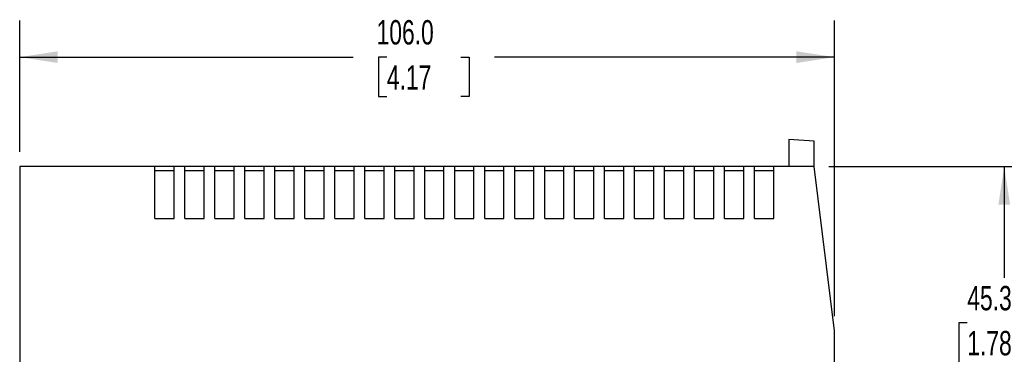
# Model space of a CAD drawing. Header units: millimetres. Extents: x 0 to 419, y 0 to 324.
# Tile 3 of 6: x 161 to 289, y 145 to 189. Entities that reach past the tile are written whole.
import ezdxf

# ---------------------------------------------------------------- set-up
doc = ezdxf.new("R2010")
doc.units = ezdxf.units.MM
doc.header["$LTSCALE"] = 1.5
doc.layers.add('DIMENSIONS', color=140, linetype='Continuous', lineweight=25)
doc.styles.add('SLDTEXTSTYLE0', font='TXT', dxfattribs={"width": 0.7})
doc.dimstyles.new('SLDDIMSTYLE0', dxfattribs={"dimtxt": 3.237012, "dimasz": 4.953, "dimexe": 0, "dimexo": 0.0625, "dimgap": 0.809253, "dimtad": 0, "dimtih": 1, "dimtoh": 1, "dimdec": 1, "dimrnd": 1e-09, "dimzin": 12, "dimdsep": 46, "dimtxsty": 'SLDTEXTSTYLE0', "dimsah": 1, "dimcen": 0.09, "dimadec": 0, "dimazin": 3, "dimtfac": 1, "dimtdec": 1, "dimtofl": 0, "dimtmove": 0, "dimatfit": 3, "dimfxl": 0, "dimfrac": 2, "dimtolj": 1, "dimtzin": 12, "dimarcsym": 0})
doc.dimstyles.new('SLDDIMSTYLE2', dxfattribs={"dimtxt": 3.237012, "dimasz": 4.953, "dimexe": 0, "dimexo": 0.0625, "dimgap": 0.809253, "dimtad": 0, "dimtih": 1, "dimtoh": 1, "dimdec": 1, "dimrnd": 1e-09, "dimzin": 4, "dimdsep": 46, "dimtxsty": 'SLDTEXTSTYLE0', "dimsah": 1, "dimcen": 0.09, "dimadec": 0, "dimazin": 1, "dimtfac": 1, "dimtdec": 1, "dimtofl": 0, "dimtmove": 0, "dimatfit": 3, "dimfxl": 0, "dimfrac": 2, "dimtolj": 1, "dimtzin": 12, "dimarcsym": 0})

# ---------------------------------------------------------------- blocks, each defined once
blk = doc.blocks.new('_D_1')
at = {"layer": 'DIMENSIONS'}
for p, q in [((266.46, 169.69), (294.04, 169.69)), ((289.28, 169.69), (289.28, 155.2)), ((284.47, 149.33), (283.38, 149.33)), ((283.38, 149.33), (283.38, 144.18)), ((294.09, 149.33), (295.18, 149.33)), ((295.18, 149.33), (295.18, 144.18)), ((283.38, 144.18), (284.47, 144.18)), ((295.18, 144.18), (294.09, 144.18)), ((289.28, 124.44), (289.28, 143.46)), ((284.81, 124.44), (294.04, 124.44))]:
    blk.add_line(p, q, dxfattribs=at)
for points in [[(289.28, 169.69), (288.52, 164.73), (290.04, 164.73)], [(289.28, 124.44), (290.04, 129.39), (288.52, 129.39)]]:
    blk.add_solid(points, dxfattribs=at)
at = {"layer": 'DIMENSIONS', "char_height": 3.175, "attachment_point": 1, "style": 'SLDTEXTSTYLE0'}
for s, insert in [('45.3', (284.47, 154.14)), ('1.78', (284.47, 148.28))]:
    blk.add_mtext(s, dxfattribs=dict(at, insert=insert))
blk = doc.blocks.new('_D_3')
at = {"layer": 'DIMENSIONS'}
for p, q in [((161.19, 171.59), (161.19, 188.69)), ((267.19, 150.19), (267.19, 188.69)), ((161.19, 183.93), (204.58, 183.93)), ((208.96, 183.93), (207.88, 183.93)), ((207.88, 183.93), (207.88, 178.79)), ((218.58, 183.93), (219.67, 183.93)), ((219.67, 183.93), (219.67, 178.79)), ((267.19, 183.93), (222.97, 183.93)), ((207.88, 178.79), (208.96, 178.79)), ((219.67, 178.79), (218.58, 178.79))]:
    blk.add_line(p, q, dxfattribs=at)
for points in [[(161.19, 183.93), (166.14, 183.17), (166.14, 184.69)], [(267.19, 183.93), (262.23, 184.69), (262.23, 183.17)]]:
    blk.add_solid(points, dxfattribs=at)
at = {"layer": 'DIMENSIONS', "char_height": 3.175, "attachment_point": 1, "style": 'SLDTEXTSTYLE0'}
for s, insert in [('106.0', (207.62, 188.75)), ('4.17', (208.96, 182.88))]:
    blk.add_mtext(s, dxfattribs=dict(at, insert=insert))

msp = doc.modelspace()

# ---------------------------------------------------------------- linework, layer by layer
for p, q in [((261.26, 173.19), (261.26, 169.69)), ((264.56, 173.01), (261.26, 173.19)), ((264.56, 169.69), (264.56, 173.01)), ((161.19, 169.69), (161.19, 79.69)), ((178.79, 169.69), (161.19, 169.69)), ((178.79, 162.94), (178.79, 169.69)), ((181.29, 169.69), (178.79, 169.69)), ((178.79, 169.19), (181.29, 169.19)), ((181.29, 162.94), (181.29, 169.69)), ((182.69, 169.69), (181.29, 169.69)), ((182.69, 162.94), (182.69, 169.69)), ((185.19, 169.69), (182.69, 169.69)), ((182.69, 169.19), (185.19, 169.19)), ((185.19, 162.94), (185.19, 169.69)), ((186.59, 169.69), (185.19, 169.69)), ((186.59, 162.94), (186.59, 169.69)), ((189.09, 169.69), (186.59, 169.69)), ((186.59, 169.19), (189.09, 169.19)), ((189.09, 162.94), (189.09, 169.69)), ((190.49, 169.69), (189.09, 169.69)), ((190.49, 162.94), (190.49, 169.69)), ((192.99, 169.69), (190.49, 169.69)), ((190.49, 169.19), (192.99, 169.19)), ((192.99, 162.94), (192.99, 169.69)), ((194.39, 169.69), (192.99, 169.69)), ((194.39, 162.94), (194.39, 169.69)), ((196.89, 169.69), (194.39, 169.69)), ((194.39, 169.19), (196.89, 169.19)), ((196.89, 162.94), (196.89, 169.69)), ((198.29, 169.69), (196.89, 169.69)), ((198.29, 162.94), (198.29, 169.69)), ((200.79, 169.69), (198.29, 169.69)), ((198.29, 169.19), (200.79, 169.19)), ((200.79, 162.94), (200.79, 169.69)), ((202.19, 169.69), (200.79, 169.69)), ((202.19, 162.94), (202.19, 169.69)), ((204.69, 169.69), (202.19, 169.69)), ((202.19, 169.19), (204.69, 169.19)), ((204.69, 162.94), (204.69, 169.69)), ((206.09, 169.69), (204.69, 169.69)), ((206.09, 162.94), (206.09, 169.69)), ((208.59, 169.69), (206.09, 169.69)), ((206.09, 169.19), (208.59, 169.19)), ((208.59, 162.94), (208.59, 169.69)), ((209.99, 169.69), (208.59, 169.69)), ((209.99, 162.94), (209.99, 169.69)), ((212.49, 169.69), (209.99, 169.69)), ((209.99, 169.19), (212.49, 169.19)), ((212.49, 162.94), (212.49, 169.69)), ((213.89, 169.69), (212.49, 169.69)), ((213.89, 162.94), (213.89, 169.69)), ((216.39, 169.69), (213.89, 169.69)), ((213.89, 169.19), (216.39, 169.19)), ((216.39, 162.94), (216.39, 169.69)), ((217.79, 169.69), (216.39, 169.69)), ((217.79, 162.94), (217.79, 169.69)), ((220.29, 169.69), (217.79, 169.69)), ((217.79, 169.19), (220.29, 169.19)), ((220.29, 162.94), (220.29, 169.69)), ((221.69, 169.69), (220.29, 169.69)), ((221.69, 162.94), (221.69, 169.69)), ((224.19, 169.69), (221.69, 169.69)), ((221.69, 169.19), (224.19, 169.19)), ((224.19, 162.94), (224.19, 169.69)), ((225.59, 169.69), (224.19, 169.69)), ((225.59, 162.94), (225.59, 169.69)), ((228.09, 169.69), (225.59, 169.69)), ((225.59, 169.19), (228.09, 169.19)), ((228.09, 162.94), (228.09, 169.69)), ((229.49, 169.69), (228.09, 169.69)), ((229.49, 162.94), (229.49, 169.69)), ((231.99, 169.69), (229.49, 169.69)), ((229.49, 169.19), (231.99, 169.19)), ((231.99, 162.94), (231.99, 169.69)), ((233.39, 169.69), (231.99, 169.69)), ((233.39, 162.94), (233.39, 169.69)), ((235.89, 169.69), (233.39, 169.69)), ((233.39, 169.19), (235.89, 169.19)), ((235.89, 162.94), (235.89, 169.69)), ((237.29, 169.69), (235.89, 169.69)), ((237.29, 162.94), (237.29, 169.69)), ((239.79, 169.69), (237.29, 169.69)), ((237.29, 169.19), (239.79, 169.19)), ((239.79, 162.94), (239.79, 169.69)), ((241.19, 169.69), (239.79, 169.69)), ((241.19, 162.94), (241.19, 169.69)), ((243.69, 169.69), (241.19, 169.69)), ((241.19, 169.19), (243.69, 169.19)), ((243.69, 162.94), (243.69, 169.69)), ((245.09, 169.69), (243.69, 169.69)), ((245.09, 162.94), (245.09, 169.69)), ((247.59, 169.69), (245.09, 169.69)), ((245.09, 169.19), (247.59, 169.19)), ((247.59, 162.94), (247.59, 169.69)), ((248.99, 169.69), (247.59, 169.69)), ((248.99, 162.94), (248.99, 169.69)), ((251.49, 169.69), (248.99, 169.69)), ((248.99, 169.19), (251.49, 169.19)), ((251.49, 162.94), (251.49, 169.69)), ((252.89, 169.69), (251.49, 169.69)), ((252.89, 162.94), (252.89, 169.69)), ((255.39, 169.69), (252.89, 169.69)), ((252.89, 169.19), (255.39, 169.19)), ((255.39, 162.94), (255.39, 169.69)), ((256.79, 169.69), (255.39, 169.69)), ((256.79, 162.94), (256.79, 169.69)), ((259.29, 169.69), (256.79, 169.69)), ((256.79, 169.19), (259.29, 169.19)), ((259.29, 162.94), (259.29, 169.69)), ((264.56, 169.69), (259.29, 169.69)), ((267.19, 148.29), (264.56, 169.69)), ((178.79, 162.94), (181.29, 162.94)), ((182.69, 162.94), (185.19, 162.94)), ((186.59, 162.94), (189.09, 162.94)), ((190.49, 162.94), (192.99, 162.94)), ((194.39, 162.94), (196.89, 162.94)), ((198.29, 162.94), (200.79, 162.94)), ((202.19, 162.94), (204.69, 162.94)), ((206.09, 162.94), (208.59, 162.94)), ((209.99, 162.94), (212.49, 162.94)), ((213.89, 162.94), (216.39, 162.94)), ((217.79, 162.94), (220.29, 162.94)), ((221.69, 162.94), (224.19, 162.94)), ((225.59, 162.94), (228.09, 162.94)), ((229.49, 162.94), (231.99, 162.94)), ((233.39, 162.94), (235.89, 162.94)), ((237.29, 162.94), (239.79, 162.94)), ((241.19, 162.94), (243.69, 162.94)), ((245.09, 162.94), (247.59, 162.94)), ((248.99, 162.94), (251.49, 162.94)), ((252.89, 162.94), (255.39, 162.94)), ((256.79, 162.94), (259.29, 162.94)), ((267.19, 140.19), (267.19, 148.29))]:
    msp.add_line(p, q)

# ---------------------------------------------------------------- dimensions: what is measured, and where the dimension line sits
at = {"layer": 'DIMENSIONS'}
dim = msp.add_linear_dim(base=(267.19, 183.93), p1=(161.19, 169.69), p2=(267.19, 148.29), dimstyle='SLDDIMSTYLE2', dxfattribs=at)
dim.commit()
dim.dimension.update_dxf_attribs({"geometry": '_D_3', "text_midpoint": (213.77, 183.93), "dimtype": 160})
dim = msp.add_linear_dim(base=(289.27860694, 169.68652198), p1=(282.9056394, 124.43652198), p2=(264.55912926, 169.68652198), angle=90, dimstyle='SLDDIMSTYLE0', dxfattribs=at)
dim.commit()
dim.dimension.update_dxf_attribs({"geometry": '_D_1', "text_midpoint": (289.27860694, 149.32702793), "dimtype": 160})

doc.saveas('drawing.dxf')
